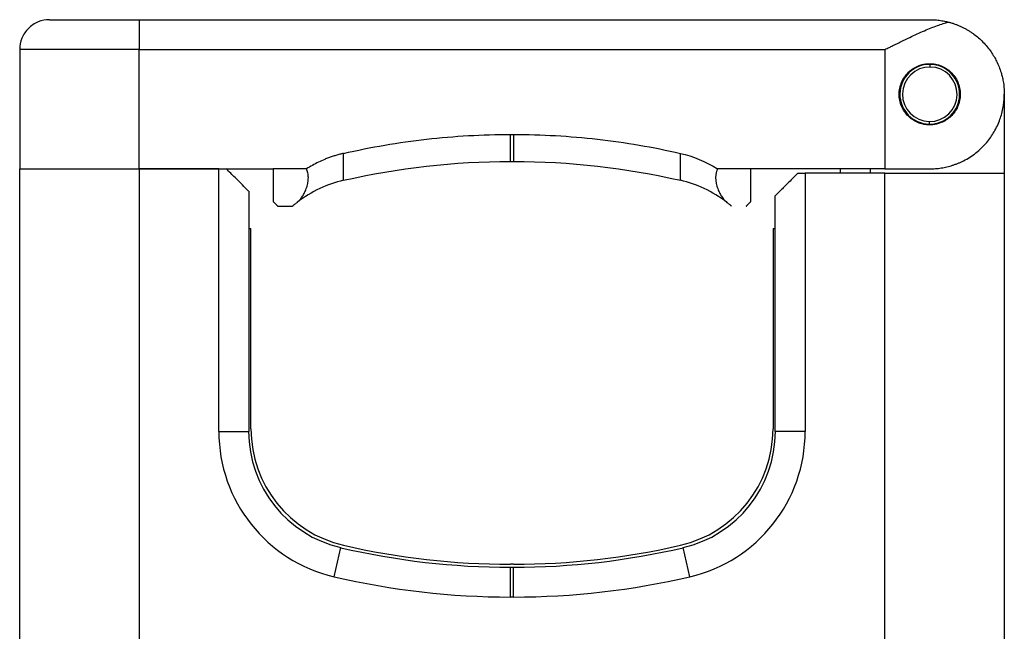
# Model space of a CAD drawing. Header units: inches. Extents: x 0.98 to 7.63, y 2.22 to 9.14.
# Tile 3 of 8: x 0.98 to 2.27, y 5.32 to 6.12. Entities that reach past the tile are written whole.
import ezdxf

# ---------------------------------------------------------------- set-up
doc = ezdxf.new("R2010")
doc.units = ezdxf.units.IN
doc.header["$MEASUREMENT"] = 0

msp = doc.modelspace()

# ---------------------------------------------------------------- linework, layer by layer
at = {"color": 7, "linetype": 'Continuous', "lineweight": 25}
for p, q in [((1.133, 6.1243), (2.1763, 6.1243)), ((0.9755, 6.085), (0.9755, 5.9275)), ((1.133, 5.9275), (1.133, 6.085)), ((1.133, 6.085), (2.1172, 6.085)), ((2.1172, 6.085), (2.1172, 5.9275)), ((2.1769, 6.062), (2.1769, 6.0653)), ((2.2747, 6.0259), (2.2747, 5.9216)), ((2.1757, 5.9899), (2.1756, 5.9865)), ((1.6231, 5.9729), (1.6271, 5.9729)), ((0.9755, 5.1007), (0.9755, 5.9275)), ((0.9755, 5.9275), (1.133, 5.9275)), ((1.133, 5.9275), (1.133, 5.1007)), ((1.2383, 5.9275), (1.133, 5.9275)), ((1.133, 5.9275), (1.3101, 5.9275)), ((1.2383, 5.581), (1.2383, 5.9275)), ((1.2383, 5.9275), (1.2481, 5.9275)), ((1.3538, 5.9275), (1.3101, 5.9275)), ((1.6231, 5.9373), (1.6271, 5.9373)), ((1.9401, 5.9275), (1.8964, 5.9275)), ((2.1172, 5.9275), (1.9401, 5.9275)), ((2.0582, 5.9275), (2.0582, 5.9216)), ((2.0975, 5.9275), (2.0975, 5.9216)), ((2.0021, 5.9216), (2.0119, 5.9216)), ((2.0119, 5.9216), (2.0119, 5.581)), ((2.1172, 5.9216), (2.0119, 5.9216)), ((2.1172, 5.1007), (2.1172, 5.9216)), ((2.1172, 5.9216), (2.2747, 5.9216)), ((2.2747, 5.9216), (2.2747, 5.1007)), ((1.2777, 5.898), (1.2777, 5.581)), ((1.9725, 5.581), (1.9725, 5.8921)), ((1.316, 5.8783), (1.3354, 5.8783)), ((1.2777, 5.8487), (1.2806, 5.8487)), ((1.2806, 5.5843), (1.2806, 5.8487)), ((1.9696, 5.8487), (1.9696, 5.5843)), ((1.9696, 5.8487), (1.9725, 5.8487)), ((1.2383, 5.581), (1.2777, 5.581)), ((2.0119, 5.581), (1.9725, 5.581)), ((1.3904, 5.3893), (1.3993, 5.4277)), ((1.8598, 5.3893), (1.8509, 5.4277)), ((1.6271, 5.4058), (1.6231, 5.4058)), ((1.6231, 5.3625), (1.6231, 5.4019)), ((1.6231, 5.4019), (1.6271, 5.4019)), ((1.6271, 5.3625), (1.6271, 5.4019)), ((1.6271, 5.3625), (1.6231, 5.3625))]:
    msp.add_line(p, q, dxfattribs=at)
for centre, radius, start, end in [((2.1763, 6.0259), 0.0394, 89.0547, 269.0547), ((2.1763, 6.0259), 0.036, 89.0547, 269.0547), ((2.1763, 6.0259), 0.0394, 269.0547, 89.0547), ((2.1763, 6.0259), 0.036, 269.0547, 89.0547), ((1.4351, 5.581), 0.1969, 180, 256.8571), ((1.4351, 5.581), 0.1575, 180, 256.8571), ((1.4381, 5.5843), 0.1575, 180, 257.0671), ((1.8121, 5.5843), 0.1575, 282.9329, 0), ((1.8151, 5.581), 0.1575, 283.1429, 0), ((1.8151, 5.581), 0.1969, 283.1429, 0), ((1.6231, 6.3901), 0.9843, 257.0671, 270), ((1.6271, 6.3901), 0.9843, 270, 282.9329), ((1.6231, 6.3861), 0.9843, 256.8571, 270), ((1.6271, 6.3861), 0.9843, 270, 283.1429), ((1.6231, 6.3861), 1.0236, 256.8571, 270), ((1.6271, 6.3861), 1.0236, 270, 283.1429)]:
    msp.add_arc(centre, radius, start, end, dxfattribs=at)
for points, knots in [([(1.0149, 6.1243), (1.0097, 6.1243), (1.0046, 6.1233), (0.995, 6.1194), (0.9907, 6.1164), (0.9834, 6.1092), (0.9805, 6.1048), (0.9765, 6.0953), (0.9755, 6.0901), (0.9755, 6.085)], [0, 0, 0, 0, 0.25, 0.25, 0.5, 0.5, 0.75, 0.75, 1, 1, 1, 1]), ([(1.0149, 6.1243), (1.0149, 6.1243), (1.0149, 6.1243), (1.0152, 6.1243), (1.0156, 6.1243), (1.0163, 6.1243), (1.0175, 6.1243), (1.0198, 6.1243), (1.0237, 6.1243), (1.0286, 6.1243), (1.0366, 6.1243), (1.0489, 6.1243), (1.0639, 6.1243), (1.0772, 6.1243), (1.0877, 6.1243), (1.0986, 6.1243), (1.1086, 6.1243), (1.1175, 6.1243), (1.1252, 6.1243), (1.1304, 6.1243), (1.133, 6.1243)], [0, 0, 0, 0, 0.025044, 0.050034, 0.075009, 0.100009, 0.125071, 0.187556, 0.2501, 0.312585, 0.375129, 0.500007, 0.624885, 0.68737, 0.749914, 0.812399, 0.874943, 0.916645, 0.958271, 1, 1, 1, 1]), ([(1.133, 6.1243), (1.133, 6.1243), (1.133, 6.1233), (1.133, 6.1194), (1.133, 6.1164), (1.133, 6.1092), (1.133, 6.1048), (1.133, 6.0953), (1.133, 6.0901), (1.133, 6.085)], [0, 0, 0, 0, 0.25, 0.25, 0.5, 0.5, 0.75, 0.75, 1, 1, 1, 1]), ([(2.1172, 6.085), (2.119, 6.0859), (2.1225, 6.0876), (2.1273, 6.09), (2.1316, 6.0921), (2.1352, 6.0939), (2.1413, 6.0969), (2.1494, 6.1008), (2.1596, 6.1056), (2.1691, 6.1098), (2.178, 6.1135), (2.1862, 6.1166), (2.1938, 6.1192), (2.1985, 6.1206), (2.2008, 6.1212)], [0, 0, 0, 0, 0.06346, 0.120181, 0.170162, 0.213403, 0.249905, 0.382338, 0.49912, 0.613331, 0.720486, 0.820619, 0.913772, 1, 1, 1, 1]), ([(2.1763, 6.1243), (2.1778, 6.1243), (2.1807, 6.1243), (2.1849, 6.124), (2.1888, 6.1236), (2.1923, 6.123), (2.1955, 6.1225), (2.1983, 6.1219), (2.2, 6.1214), (2.2008, 6.1212)], [0, 0, 0, 0, 0.184815, 0.355642, 0.512481, 0.655334, 0.784203, 0.89909, 1, 1, 1, 1]), ([(2.2008, 6.1212), (2.2021, 6.1209), (2.2048, 6.1202), (2.2087, 6.1189), (2.2125, 6.1174), (2.2163, 6.1158), (2.2201, 6.1141), (2.2238, 6.1121), (2.2274, 6.11), (2.231, 6.1078), (2.2378, 6.103), (2.2473, 6.0947), (2.2573, 6.0825), (2.2652, 6.069), (2.2696, 6.0579), (2.272, 6.049), (2.2734, 6.0424), (2.2745, 6.0346), (2.2746, 6.0289), (2.2747, 6.0259)], [0, 0, 0, 0, 0.025629, 0.051778, 0.078463, 0.105696, 0.13349, 0.161857, 0.190808, 0.220354, 0.250504, 0.368831, 0.500258, 0.616884, 0.75029, 0.796822, 0.85395, 0.921677, 1, 1, 1, 1]), ([(1.133, 6.085), (1.1124, 6.085), (1.0917, 6.085), (1.0537, 6.085), (1.0362, 6.085), (1.007, 6.085), (0.9954, 6.085), (0.9796, 6.085), (0.9755, 6.085), (0.9755, 6.085)], [0, 0, 0, 0, 0.25, 0.25, 0.5, 0.5, 0.75, 0.75, 1, 1, 1, 1]), ([(2.1763, 5.9856), (2.1754, 5.9856), (2.1737, 5.9856), (2.1712, 5.9858), (2.1687, 5.9862), (2.1662, 5.9868), (2.1637, 5.9875), (2.1597, 5.989), (2.1542, 5.9918), (2.1479, 5.9968), (2.1427, 6.003), (2.1389, 6.0101), (2.1364, 6.0179), (2.1357, 6.0259), (2.1365, 6.034), (2.1389, 6.0418), (2.1428, 6.0489), (2.148, 6.0551), (2.1543, 6.0601), (2.1605, 6.0632), (2.1662, 6.0651), (2.1712, 6.0661), (2.1746, 6.0662), (2.1763, 6.0663)], [0, 0, 0, 0, 0.02132, 0.042355, 0.06318, 0.083874, 0.104516, 0.125185, 0.188025, 0.250364, 0.31288, 0.375386, 0.437813, 0.500322, 0.562793, 0.625273, 0.687769, 0.750292, 0.812516, 0.875257, 0.916419, 0.957793, 1, 1, 1, 1]), ([(2.1763, 6.0663), (2.1771, 6.0662), (2.1789, 6.0662), (2.1815, 6.066), (2.184, 6.0656), (2.1865, 6.065), (2.189, 6.0642), (2.193, 6.0628), (2.1983, 6.06), (2.2044, 6.0552), (2.2095, 6.0493), (2.2135, 6.0423), (2.216, 6.0344), (2.2169, 6.0259), (2.216, 6.0173), (2.2134, 6.0095), (2.2094, 6.0024), (2.2043, 5.9966), (2.1983, 5.9918), (2.1922, 5.9887), (2.1866, 5.9868), (2.1815, 5.9857), (2.178, 5.9856), (2.1763, 5.9856)], [0, 0, 0, 0, 0.0206388, 0.0412633, 0.0619435, 0.0827487, 0.1037471, 0.1250051, 0.187867, 0.2502098, 0.3142813, 0.3755298, 0.4381755, 0.5007814, 0.5620194, 0.625509, 0.6864894, 0.7502728, 0.8124284, 0.8751095, 0.917325, 0.9587722, 1, 1, 1, 1]), ([(2.1763, 5.9275), (2.1775, 5.9275), (2.1801, 5.9275), (2.1839, 5.9278), (2.1877, 5.9281), (2.1915, 5.9286), (2.1953, 5.9293), (2.199, 5.9301), (2.2028, 5.9311), (2.2065, 5.9322), (2.2101, 5.9335), (2.2137, 5.9349), (2.2173, 5.9364), (2.2257, 5.9405), (2.2382, 5.9486), (2.2516, 5.9616), (2.2621, 5.9767), (2.2681, 5.9897), (2.2716, 6.0009), (2.2733, 6.0087), (2.2745, 6.0171), (2.2746, 6.0227), (2.2747, 6.0259)], [0, 0, 0, 0, 0.0192246, 0.0386821, 0.0583961, 0.0783891, 0.0986829, 0.1192982, 0.1402548, 0.1615714, 0.183266, 0.2053555, 0.227856, 0.2507828, 0.368378, 0.5006466, 0.61664, 0.7503157, 0.8089486, 0.8749619, 0.9269974, 1, 1, 1, 1]), ([(1.4028, 5.9479), (1.4389, 5.9562), (1.4754, 5.9625), (1.5491, 5.9708), (1.5862, 5.9729), (1.6231, 5.9729)], [0, 0, 0, 0, 0.5, 0.5, 1, 1, 1, 1]), ([(1.6231, 5.9373), (1.6231, 5.9373), (1.6231, 5.9408), (1.6231, 5.9502), (1.6231, 5.954), (1.6231, 5.9628), (1.6231, 5.9677), (1.6231, 5.9729)], [0, 0, 0, 0, 0.5, 0.5, 0.75, 0.75, 1, 1, 1, 1]), ([(1.6271, 5.9729), (1.664, 5.9729), (1.7011, 5.9708), (1.7747, 5.9625), (1.8113, 5.9562), (1.8473, 5.9479)], [0, 0, 0, 0, 0.5, 0.5, 1, 1, 1, 1]), ([(1.6271, 5.9729), (1.6271, 5.9677), (1.6271, 5.9628), (1.6271, 5.954), (1.6271, 5.9502), (1.6271, 5.9408), (1.6271, 5.9373), (1.6271, 5.9373)], [0, 0, 0, 0, 0.25, 0.25, 0.5, 0.5, 1, 1, 1, 1]), ([(1.4028, 5.9479), (1.4011, 5.9475), (1.3978, 5.9467), (1.3927, 5.9453), (1.3878, 5.9437), (1.3828, 5.942), (1.3768, 5.9396), (1.3697, 5.9364), (1.3616, 5.9322), (1.3564, 5.9291), (1.3538, 5.9275)], [0, 0, 0, 0, 0.097892, 0.195639, 0.293347, 0.391125, 0.48908, 0.659438, 0.829555, 1, 1, 1, 1]), ([(1.4028, 5.9124), (1.4028, 5.9124), (1.4028, 5.9158), (1.4028, 5.9252), (1.4028, 5.929), (1.4028, 5.9378), (1.4028, 5.9427), (1.4028, 5.9479)], [0, 0, 0, 0, 0.5, 0.5, 0.75, 0.75, 1, 1, 1, 1]), ([(1.8473, 5.9124), (1.8473, 5.9124), (1.8473, 5.9158), (1.8473, 5.9252), (1.8473, 5.929), (1.8473, 5.9378), (1.8473, 5.9427), (1.8473, 5.9479)], [0, 0, 0, 0, 0.5, 0.5, 0.75, 0.75, 1, 1, 1, 1]), ([(0.9755, 5.9275), (0.9755, 5.9275), (0.9796, 5.9275), (0.9954, 5.9275), (1.007, 5.9275), (1.0362, 5.9275), (1.0537, 5.9275), (1.0917, 5.9275), (1.1124, 5.9275), (1.133, 5.9275)], [0, 0, 0, 0, 0.25, 0.25, 0.5, 0.5, 0.75, 0.75, 1, 1, 1, 1]), ([(1.2777, 5.898), (1.2777, 5.898), (1.277, 5.8986), (1.2743, 5.9013), (1.2722, 5.9035), (1.2667, 5.909), (1.2633, 5.9123), (1.256, 5.9196), (1.252, 5.9236), (1.2481, 5.9275)], [0, 0, 0, 0, 0.25, 0.25, 0.5, 0.5, 0.75, 0.75, 1, 1, 1, 1]), ([(1.3101, 5.9275), (1.3101, 5.9176), (1.3101, 5.9086), (1.3101, 5.8939), (1.3101, 5.8881), (1.3101, 5.8842)], [0, 0, 0, 0, 0.5, 0.5, 1, 1, 1, 1]), ([(1.3416, 5.8833), (1.3421, 5.8838), (1.3433, 5.8847), (1.3449, 5.8863), (1.3464, 5.8881), (1.3484, 5.8908), (1.3507, 5.8947), (1.3532, 5.9001), (1.3552, 5.906), (1.3562, 5.9116), (1.3564, 5.9159), (1.3563, 5.9191), (1.3558, 5.9221), (1.355, 5.9249), (1.3542, 5.9266), (1.3538, 5.9275)], [0, 0, 0, 0, 0.0606234, 0.1223138, 0.1850903, 0.2489714, 0.3779591, 0.4983007, 0.6348444, 0.7490229, 0.8073863, 0.8612349, 0.9109465, 0.9570007, 1, 1, 1, 1]), ([(1.8964, 5.9275), (1.8961, 5.927), (1.8956, 5.9259), (1.895, 5.9242), (1.8945, 5.9225), (1.8942, 5.9206), (1.8939, 5.9187), (1.8938, 5.9168), (1.8938, 5.9147), (1.8941, 5.9112), (1.895, 5.9061), (1.897, 5.9001), (1.8995, 5.8947), (1.9019, 5.8906), (1.9043, 5.8875), (1.9064, 5.8852), (1.9079, 5.8839), (1.9086, 5.8833)], [0, 0, 0, 0, 0.026547, 0.054186, 0.083083, 0.113382, 0.145209, 0.178671, 0.213863, 0.250865, 0.364592, 0.500543, 0.62092, 0.750054, 0.83531, 0.91861, 1, 1, 1, 1]), ([(1.9401, 5.8842), (1.9401, 5.8881), (1.9401, 5.8939), (1.9401, 5.9086), (1.9401, 5.9176), (1.9401, 5.9275)], [0, 0, 0, 0, 0.5, 0.5, 1, 1, 1, 1]), ([(1.4028, 5.9124), (1.3924, 5.91), (1.3818, 5.9064), (1.3611, 5.8967), (1.351, 5.8906), (1.3416, 5.8833)], [0, 0, 0, 0, 0.5, 0.5, 1, 1, 1, 1]), ([(1.9086, 5.8833), (1.8992, 5.8906), (1.8891, 5.8967), (1.8684, 5.9064), (1.8578, 5.91), (1.8473, 5.9124)], [0, 0, 0, 0, 0.5, 0.5, 1, 1, 1, 1]), ([(2.0021, 5.9216), (1.9982, 5.9177), (1.9942, 5.9137), (1.9869, 5.9064), (1.9835, 5.903), (1.978, 5.8975), (1.9759, 5.8954), (1.9732, 5.8927), (1.9725, 5.8921), (1.9725, 5.8921)], [0, 0, 0, 0, 0.25, 0.25, 0.5, 0.5, 0.75, 0.75, 1, 1, 1, 1]), ([(1.3101, 5.8842), (1.3106, 5.8838), (1.3114, 5.8829), (1.3125, 5.8818), (1.3134, 5.8809), (1.3142, 5.8801), (1.3149, 5.8794), (1.3154, 5.8789), (1.3158, 5.8785), (1.316, 5.8783), (1.316, 5.8783), (1.316, 5.8783)], [0, 0, 0, 0, 0.115579, 0.229707, 0.34252, 0.454161, 0.564774, 0.674509, 0.783521, 0.891965, 1, 1, 1, 1]), ([(1.3354, 5.8783), (1.3354, 5.8783), (1.3354, 5.8783), (1.3357, 5.8785), (1.3361, 5.8788), (1.3366, 5.8793), (1.3373, 5.8799), (1.3381, 5.8806), (1.3391, 5.8814), (1.3403, 5.8823), (1.3411, 5.883), (1.3416, 5.8833)], [0, 0, 0, 0, 0.1124795, 0.2241368, 0.3351743, 0.4457977, 0.556215, 0.6666354, 0.7772681, 0.8883211, 1, 1, 1, 1]), ([(1.9086, 5.8833), (1.9091, 5.883), (1.9099, 5.8823), (1.9111, 5.8814), (1.9121, 5.8806), (1.9129, 5.8799), (1.9136, 5.8793), (1.9141, 5.8788), (1.9145, 5.8785), (1.9147, 5.8783), (1.9148, 5.8783), (1.9148, 5.8783)], [0, 0, 0, 0, 0.111679, 0.222732, 0.333365, 0.443785, 0.554202, 0.664826, 0.775863, 0.887521, 1, 1, 1, 1]), ([(1.9342, 5.8783), (1.9342, 5.8783), (1.9342, 5.8783), (1.9344, 5.8785), (1.9348, 5.8789), (1.9353, 5.8794), (1.936, 5.8801), (1.9368, 5.8809), (1.9377, 5.8818), (1.9388, 5.8829), (1.9396, 5.8838), (1.9401, 5.8842)], [0, 0, 0, 0, 0.108035, 0.216479, 0.325491, 0.435226, 0.545839, 0.65748, 0.770293, 0.884421, 1, 1, 1, 1])]:
    msp.add_open_spline(points, degree=3, knots=knots, dxfattribs=at)
for points in [[(1.8473, 5.9479), (1.8639, 5.9442), (1.8808, 5.9374), (1.8964, 5.9275)], [(1.4028, 5.9124), (1.475, 5.9289), (1.5491, 5.9373), (1.6231, 5.9373)], [(1.6271, 5.9373), (1.7011, 5.9373), (1.7752, 5.9289), (1.8473, 5.9124)], [(2.1172, 5.9275), (2.1374, 5.9275), (2.1576, 5.9275), (2.1763, 5.9275)]]:
    msp.add_open_spline(points, degree=3, dxfattribs=at)

doc.saveas('drawing.dxf')
